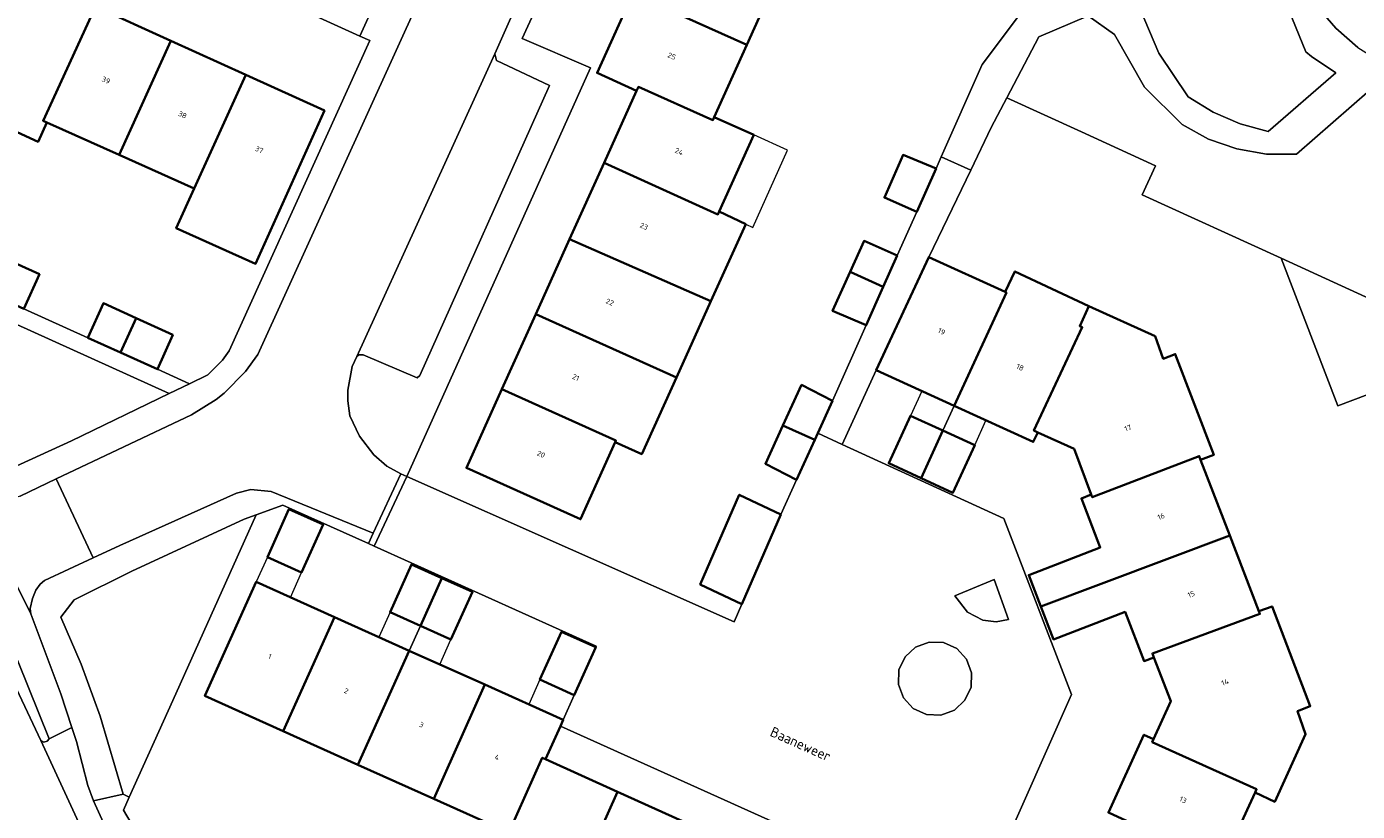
# Model space of a CAD drawing. Header units: metres. Extents: x 110065 to 112666, y 425872 to 427362.
# Tile 43 of 104: x 111168 to 111260, y 426716 to 426770. Entities that reach past the tile are written whole.
import ezdxf

# ---------------------------------------------------------------- set-up
doc = ezdxf.new("R2010")
doc.units = ezdxf.units.M
for name, color, linetype, lineweight in [('B-WE-GR-BEPLANTING_CULTUUR_HEESTERS-GV', 90, 'Continuous', 18), ('B-WE-GR-GRAS-GV', 60, 'Continuous', 13), ('B-WE-GR-HAAG-G', 90, 'GR-HAAG1', 13), ('B-WE-IE-TERREINAFSCHEIDING_KUNSTMATIG_HEKWERK-G', 20, 'IE-TERREINAFSCHEIDING-KUNSTMATIG', 18), ('B-WE-OG-BEBOUWING-GV', 7, 'Continuous', 35), ('B-WE-OG-BEBOUWING-T18', 10, 'Continuous', 18), ('B-WE-OG-BEBOUWING_LUIFEL-GV', 7, 'Continuous', 18), ('B-WE-OG-BEBOUWING_STRAATNAAM-T35', 50, 'Continuous', 35), ('B-WE-OG-TERREIN_ERF-GV', 7, 'Continuous', 18), ('B-WE-VH-ONVERHARD-GV', 252, 'Continuous', 18), ('B-WE-VH-VERHARDING_ASFALT-GV', 252, 'Continuous', 18), ('B-WE-VH-VERHARDING_BETONSTRAATSTEEN-GV', 252, 'Continuous', 18), ('B-WE-VH-VERHARDING_HALFVERHARDING-GV', 252, 'Continuous', 18), ('B-WE-VH-VERHARDING_OPEN-GV', 252, 'Continuous', 18), ('B-WE-VH-VERHARDING_TEGEL-GV', 252, 'Continuous', 18)]:
    doc.layers.add(name, color=color, linetype=linetype, lineweight=lineweight)
doc.styles.add('NLCS-ISO-M200-T18', font='NLCS-ISO.ttf')
doc.styles.add('NLCS-ISO-M200-T35', font='NLCS-ISO.ttf')
doc.linetypes.add('GR-HAAG1', pattern='A,6,[176,NLCS.SHX,S=0.125,R=0,X=0,Y=0],-2', length=8)
doc.linetypes.add('IE-TERREINAFSCHEIDING-KUNSTMATIG', pattern='A,4,[82,NLCS.SHX,S=0.75,R=90,X=0,Y=0],4,-2', length=10)

msp = doc.modelspace()

# ---------------------------------------------------------------- linework, layer by layer
at = {"layer": 'B-WE-GR-BEPLANTING_CULTUUR_HEESTERS-GV', "flags": 128}
msp.add_lwpolyline([(111260.69, 426765.76), (111255.623, 426761.35), (111253.546, 426761.35), (111251.498, 426761.699), (111249.539, 426762.387), (111247.722, 426763.394), (111245.138, 426765.963), (111243.059, 426769.608), (111243.059, 426769.608), (111243.059, 426769.608), (111241.242, 426770.896), (111237.829, 426769.439), (111235.623, 426765.231), (111240.776, 426762.88), (111245.886, 426760.54), (111244.97, 426758.54), (111254.57, 426754.15), (111262.36, 426750.588)], dxfattribs=at)
for points in [[(111262.36, 426750.588), (111254.57, 426754.15), (111258.49, 426743.94), (111260.544, 426744.729), (111262.564, 426739.468), (111264.604, 426734.148), (111267.73, 426726.104), (111266.49, 426723.13), (111261.95, 426713.26), (111260.958, 426711.097), (111263.961, 426709.718), (111265.84, 426713.44), (111268.565, 426723.242), (111269.369, 426725.809), (111269.763, 426728.47), (111269.736, 426731.16), (111269.695, 426733.501), (111266.195, 426739.208), (111264.29, 426742.859), (111263.02, 426745.24), (111261.512, 426747.225), (111261.67, 426749.209), (111262.36, 426750.588), (111262.36, 426750.588)], [(111164.398, 426751.162), (111159.805, 426753.054), (111158.437, 426752.385), (111159.282, 426750.657), (111163.38, 426743.836), (111164.791, 426741.084), (111165.169, 426740.347), (111166.532, 426739.556), (111166.708, 426739.552), (111171.021, 426741.526), (111177.766, 426744.791), (111164.28, 426750.902), (111164.398, 426751.162), (111164.398, 426751.162)], [(111178.016, 426723.592), (111183.776, 426736.418), (111182.954, 426736.117), (111175.19, 426732.521), (111171.206, 426730.54), (111170.297, 426729.355), (111171.687, 426726.093), (111173.004, 426722.502), (111174.587, 426717.111), (111175.02, 426716.917), (111178.016, 426723.592), (111178.016, 426723.592)], [(111231.255, 426727.591), (111230.258, 426727.629), (111229.322, 426727.282), (111228.591, 426726.604), (111228.174, 426725.697), (111228.137, 426724.7), (111228.483, 426723.765), (111229.161, 426723.033), (111230.068, 426722.617), (111231.065, 426722.579), (111232.001, 426722.926), (111232.732, 426723.604), (111233.149, 426724.511), (111233.187, 426725.508), (111232.84, 426726.443), (111232.162, 426727.175), (111231.255, 426727.591), (111231.255, 426727.591)], [(111175.02, 426716.917), (111174.587, 426717.111), (111172.549, 426716.662), (111177.194, 426706.401), (111198.37, 426660.873), (111200.7, 426661.959), (111191.843, 426680.859), (111191.92, 426683.723), (111193.509, 426687.064), (111192.203, 426687.684), (111197.376, 426699.255), (111192.157, 426701.59), (111192.5, 426702.275), (111183.83, 426706.123), (111184.141, 426706.823), (111179.872, 426708.717), (111178.205, 426710.052), (111177.139, 426711.187), (111176.436, 426712.929), (111174.61, 426716.002), (111175.02, 426716.917), (111175.02, 426716.917)]]:
    msp.add_lwpolyline(points, close=True, dxfattribs=at)
at = {"layer": 'B-WE-GR-GRAS-GV', "flags": 128}
msp.add_lwpolyline([(111257.013, 426771.584), (111258.342, 426770.051), (111259.874, 426768.72), (111261.579, 426767.62), (111262.126, 426767.171), (111262.736, 426766.812), (111263.394, 426766.553), (111264.085, 426766.399), (111264.791, 426766.355), (111265.44, 426766.412), (111266.074, 426766.562), (111266.68, 426766.801), (111267.246, 426767.125), (111260.12, 426782.053)], dxfattribs=at)
at = {"layer": 'B-WE-GR-HAAG-G', "flags": 128}
msp.add_lwpolyline([(111179.872, 426708.717), (111178.205, 426710.052), (111177.139, 426711.187), (111176.436, 426712.929), (111174.61, 426716.002)], dxfattribs=at)
at = {"layer": 'B-WE-IE-TERREINAFSCHEIDING_KUNSTMATIG_HEKWERK-G', "flags": 128}
msp.add_lwpolyline([(111174.61, 426716.002), (111178.016, 426723.592)], dxfattribs=at)
at = {"layer": 'B-WE-OG-BEBOUWING-GV', "flags": 128}
for points in [[(111219.999, 426774.082), (111212.099, 426777.593), (111209.786, 426772.444), (111217.663, 426768.891), (111219.999, 426774.082), (111219.999, 426774.082)], [(111168.412, 426775.258), (111168.299, 426775.559), (111160.03, 426772.27), (111162.623, 426765.567), (111163.463, 426765.897), (111164.053, 426764.327), (111168.714, 426762.188), (111169.323, 426763.538), (111169.065, 426763.654), (111172.388, 426770.87), (111172.192, 426770.958), (111169.582, 426772.138), (111168.412, 426775.258), (111168.412, 426775.258)], [(111217.663, 426768.891), (111209.786, 426772.444), (111207.323, 426766.953), (111210.054, 426765.724), (111210.175, 426765.991), (111215.324, 426763.693), (111215.414, 426763.894), (111217.663, 426768.891), (111217.663, 426768.891)], [(111177.885, 426769.176), (111172.512, 426771.618), (111172.192, 426770.958), (111172.388, 426770.87), (111169.065, 426763.654), (111169.323, 426763.538), (111174.325, 426761.287), (111177.885, 426769.176), (111177.885, 426769.176)], [(111183.066, 426766.819), (111177.885, 426769.176), (111174.325, 426761.287), (111179.493, 426758.961), (111183.066, 426766.819), (111183.066, 426766.819)], [(111188.494, 426764.35), (111183.066, 426766.819), (111179.493, 426758.961), (111178.262, 426756.226), (111183.734, 426753.764), (111188.494, 426764.35), (111188.494, 426764.35)], [(111215.324, 426763.693), (111210.175, 426765.991), (111210.054, 426765.724), (111207.804, 426760.735), (111215.671, 426757.18), (111215.76, 426757.378), (111218.144, 426762.665), (111215.414, 426763.894), (111215.324, 426763.693), (111215.324, 426763.693)], [(111230.732, 426760.353), (111228.455, 426761.288), (111227.165, 426758.342), (111229.404, 426757.366), (111230.732, 426760.353), (111230.732, 426760.353)], [(111215.671, 426757.18), (111207.804, 426760.735), (111205.429, 426755.47), (111215.18, 426751.172), (111217.586, 426756.494), (111215.76, 426757.378), (111215.671, 426757.18), (111215.671, 426757.18)], [(111215.18, 426751.172), (111205.429, 426755.47), (111203.09, 426750.282), (111212.802, 426745.906), (111215.18, 426751.172), (111215.18, 426751.172)], [(111228.057, 426754.337), (111225.761, 426755.34), (111224.8, 426753.2), (111227.092, 426752.167), (111228.057, 426754.337), (111228.057, 426754.337)], [(111168.818, 426753.039), (111165.858, 426754.382), (111164.776, 426751.996), (111167.736, 426750.653), (111168.818, 426753.039), (111168.818, 426753.039)], [(111235.501, 426751.816), (111230.235, 426754.226), (111226.6, 426746.403), (111231.995, 426743.944), (111235.597, 426751.772), (111235.501, 426751.816), (111235.501, 426751.816)], [(111227.092, 426752.167), (111224.8, 426753.2), (111223.589, 426750.504), (111225.913, 426749.516), (111227.092, 426752.167), (111227.092, 426752.167)], [(111241.286, 426750.838), (111236.181, 426753.239), (111235.501, 426751.816), (111235.597, 426751.772), (111231.995, 426743.944), (111237.447, 426741.457), (111237.767, 426742.117), (111237.492, 426742.244), (111240.836, 426749.376), (111240.656, 426749.458), (111241.286, 426750.838), (111241.286, 426750.838)], [(111175.489, 426750.008), (111173.236, 426751.037), (111172.154, 426748.651), (111174.415, 426747.627), (111175.489, 426750.008), (111175.489, 426750.008)], [(111245.856, 426748.758), (111241.286, 426750.838), (111240.656, 426749.458), (111240.836, 426749.376), (111237.492, 426742.244), (111237.767, 426742.117), (111240.267, 426740.967), (111241.448, 426737.818), (111241.52, 426737.627), (111248.911, 426740.482), (111249.008, 426740.229), (111249.918, 426740.559), (111247.257, 426747.529), (111246.427, 426747.208), (111245.856, 426748.758), (111245.856, 426748.758)], [(111178.029, 426748.848), (111175.489, 426750.008), (111174.415, 426747.627), (111176.956, 426746.477), (111178.029, 426748.848), (111178.029, 426748.848)], [(111212.802, 426745.906), (111203.09, 426750.282), (111200.751, 426745.101), (111208.63, 426741.552), (111208.582, 426741.446), (111210.414, 426740.619), (111212.802, 426745.906), (111212.802, 426745.906)], [(111223.587, 426744.287), (111221.445, 426745.399), (111220.161, 426742.59), (111222.359, 426741.599), (111222.565, 426742.05), (111223.587, 426744.287), (111223.587, 426744.287)], [(111208.63, 426741.552), (111200.751, 426745.101), (111198.297, 426739.662), (111206.188, 426736.113), (111208.582, 426741.446), (111208.63, 426741.552), (111208.63, 426741.552)], [(111222.359, 426741.599), (111220.161, 426742.59), (111218.952, 426739.944), (111221.095, 426738.832), (111222.359, 426741.599), (111222.359, 426741.599)], [(111231.209, 426742.238), (111228.968, 426743.265), (111227.472, 426739.983), (111229.696, 426738.949), (111231.209, 426742.238), (111231.209, 426742.238)], [(111233.401, 426741.233), (111231.209, 426742.238), (111229.696, 426738.949), (111231.895, 426737.941), (111233.401, 426741.233), (111233.401, 426741.233)], [(111249.008, 426740.229), (111248.911, 426740.482), (111241.52, 426737.627), (111241.448, 426737.818), (111240.768, 426737.548), (111242.075, 426734.166), (111237.131, 426732.257), (111237.975, 426730.072), (111251.019, 426734.993), (111249.008, 426740.229), (111249.008, 426740.229)], [(111220.009, 426736.447), (111217.142, 426737.808), (111214.448, 426731.603), (111217.315, 426730.242), (111220.009, 426736.447), (111220.009, 426736.447)], [(111188.406, 426735.738), (111186.035, 426736.805), (111184.552, 426733.503), (111186.92, 426732.437), (111188.406, 426735.738), (111188.406, 426735.738)], [(111253.029, 426729.759), (111251.019, 426734.993), (111237.975, 426730.072), (111238.85, 426727.804), (111243.794, 426729.703), (111245.1, 426726.308), (111245.779, 426726.568), (111245.675, 426726.836), (111253.102, 426729.569), (111253.029, 426729.759), (111253.029, 426729.759)], [(111196.609, 426732.043), (111194.507, 426732.99), (111193.025, 426729.688), (111195.124, 426728.743), (111196.609, 426732.043), (111196.609, 426732.043)], [(111189.201, 426729.345), (111183.778, 426731.779), (111180.239, 426723.899), (111185.654, 426721.463), (111189.201, 426729.345), (111189.201, 426729.345)], [(111198.71, 426731.097), (111196.609, 426732.043), (111195.124, 426728.743), (111197.228, 426727.795), (111198.71, 426731.097), (111198.71, 426731.097)], [(111256.58, 426723.19), (111253.939, 426730.089), (111253.029, 426729.759), (111253.102, 426729.569), (111245.675, 426726.836), (111245.779, 426726.568), (111246.95, 426723.538), (111245.76, 426720.918), (111245.666, 426720.711), (111252.87, 426717.456), (111252.771, 426717.239), (111254.121, 426716.589), (111256.26, 426721.269), (111255.7, 426722.859), (111256.58, 426723.19), (111256.58, 426723.19)], [(111194.353, 426727.03), (111189.201, 426729.345), (111185.654, 426721.463), (111190.804, 426719.145), (111194.353, 426727.03), (111194.353, 426727.03)], [(111207.229, 426727.262), (111204.858, 426728.33), (111203.375, 426725.027), (111205.752, 426723.957), (111207.229, 426727.262), (111207.229, 426727.262)], [(111199.579, 426724.682), (111194.353, 426727.03), (111190.804, 426719.145), (111196.051, 426716.784), (111199.579, 426724.682), (111199.579, 426724.682)], [(111204.989, 426722.251), (111199.579, 426724.682), (111196.051, 426716.784), (111201.011, 426714.552), (111201.229, 426714.454), (111203.535, 426719.628), (111203.77, 426719.522), (111204.793, 426721.811), (111204.989, 426722.251), (111204.989, 426722.251)], [(111245.76, 426720.918), (111245.09, 426721.218), (111242.633, 426715.845), (111250.479, 426712.221), (111252.771, 426717.239), (111252.87, 426717.456), (111245.666, 426720.711), (111245.76, 426720.918), (111245.76, 426720.918)], [(111203.77, 426719.522), (111203.535, 426719.628), (111201.229, 426714.454), (111201.011, 426714.552), (111199.781, 426711.821), (111205.204, 426709.383), (111208.736, 426717.278), (111203.77, 426719.522), (111203.77, 426719.522)], [(111213.937, 426714.927), (111208.736, 426717.278), (111205.204, 426709.383), (111210.399, 426707.048), (111213.937, 426714.927), (111213.937, 426714.927)]]:
    msp.add_lwpolyline(points, close=True, dxfattribs=at)
at = {"layer": 'B-WE-OG-BEBOUWING_LUIFEL-GV', "flags": 128}
for points in [[(111215.76, 426757.378), (111217.586, 426756.494), (111218.073, 426756.275), (111220.477, 426761.615), (111218.144, 426762.665), (111215.76, 426757.378), (111215.76, 426757.378)], [(111231.209, 426742.238), (111231.995, 426743.944), (111229.745, 426744.97), (111228.968, 426743.265), (111231.209, 426742.238), (111231.209, 426742.238)], [(111233.401, 426741.233), (111234.182, 426742.946), (111231.995, 426743.944), (111231.209, 426742.238), (111233.401, 426741.233), (111233.401, 426741.233)], [(111184.552, 426733.503), (111183.778, 426731.779), (111186.147, 426730.716), (111186.92, 426732.437), (111184.552, 426733.503), (111184.552, 426733.503)], [(111193.025, 426729.688), (111192.254, 426727.973), (111194.353, 426727.03), (111195.124, 426728.743), (111193.025, 426729.688), (111193.025, 426729.688)], [(111195.124, 426728.743), (111194.353, 426727.03), (111196.459, 426726.084), (111197.228, 426727.795), (111195.124, 426728.743), (111195.124, 426728.743)], [(111203.375, 426725.027), (111202.608, 426723.321), (111204.989, 426722.251), (111205.752, 426723.957), (111203.375, 426725.027), (111203.375, 426725.027)]]:
    msp.add_lwpolyline(points, close=True, dxfattribs=at)
at = {"layer": 'B-WE-OG-TERREIN_ERF-GV', "flags": 128}
for points in [[(111147.102, 426779.687), (111159.805, 426753.054), (111164.398, 426751.162), (111164.776, 426751.996), (111165.858, 426754.382), (111168.818, 426753.039), (111167.736, 426750.653), (111172.154, 426748.651), (111173.236, 426751.037), (111175.489, 426750.008), (111178.029, 426748.848), (111176.956, 426746.477), (111179.175, 426745.473), (111180.44, 426746.085), (111181.448, 426747.11), (111181.924, 426747.742), (111191.62, 426769.193), (111190.949, 426769.483), (111174.345, 426777.064)], [(111206.046, 426777.823), (111202.156, 426769.325), (111206.873, 426767.308), (111194.179, 426739.072), (111216.782, 426729.014), (111217.315, 426730.242), (111214.448, 426731.603), (111217.142, 426737.808), (111220.009, 426736.447), (111221.095, 426738.832), (111218.952, 426739.944), (111220.161, 426742.59), (111221.445, 426745.399), (111223.587, 426744.287), (111225.913, 426749.516), (111223.589, 426750.504), (111224.8, 426753.2), (111225.761, 426755.34), (111228.057, 426754.337), (111229.404, 426757.366), (111227.165, 426758.342), (111228.455, 426761.288), (111230.732, 426760.353), (111231.087, 426761.151), (111233.929, 426767.541), (111237.252, 426771.991)], [(111219.999, 426774.082), (111217.663, 426768.891), (111215.414, 426763.894), (111218.144, 426762.665), (111215.76, 426757.378), (111217.586, 426756.494), (111215.18, 426751.172), (111212.802, 426745.906), (111210.414, 426740.619), (111208.582, 426741.446), (111206.188, 426736.113), (111198.297, 426739.662), (111200.751, 426745.101), (111203.09, 426750.282), (111205.429, 426755.47), (111207.804, 426760.735), (111210.054, 426765.724), (111207.323, 426766.953), (111209.786, 426772.444)], [(111172.512, 426771.618), (111177.885, 426769.176), (111183.066, 426766.819), (111188.494, 426764.35), (111183.734, 426753.764), (111178.262, 426756.226), (111179.493, 426758.961), (111174.325, 426761.287), (111169.323, 426763.538), (111168.714, 426762.188), (111164.053, 426764.327), (111163.463, 426765.897), (111162.623, 426765.567), (111160.03, 426772.27)], [(111260.544, 426744.729), (111258.49, 426743.94), (111254.57, 426754.15), (111244.97, 426758.54), (111245.886, 426760.54), (111240.776, 426762.88), (111240.776, 426762.88), (111240.776, 426762.88), (111235.623, 426765.231), (111234.551, 426763.185), (111233.131, 426760.237), (111230.235, 426754.226), (111235.501, 426751.816), (111236.181, 426753.239), (111241.286, 426750.838), (111245.856, 426748.758), (111246.427, 426747.208), (111247.257, 426747.529), (111249.918, 426740.559), (111249.008, 426740.229), (111251.019, 426734.993), (111253.029, 426729.759), (111253.939, 426730.089), (111256.58, 426723.19), (111255.7, 426722.859), (111256.26, 426721.269), (111254.121, 426716.589), (111252.771, 426717.239), (111250.479, 426712.221)], [(111242.633, 426715.845), (111245.09, 426721.218), (111245.76, 426720.918), (111246.95, 426723.538), (111245.779, 426726.568), (111245.1, 426726.308), (111243.794, 426729.703), (111238.85, 426727.804), (111237.975, 426730.072), (111237.131, 426732.257), (111242.075, 426734.166), (111240.768, 426737.548), (111241.448, 426737.818), (111240.267, 426740.967), (111237.767, 426742.117), (111237.447, 426741.457), (111231.995, 426743.944), (111231.995, 426743.944), (111231.995, 426743.944), (111226.6, 426746.403), (111224.253, 426741.277), (111235.422, 426736.165), (111240.09, 426724.006), (111228.27, 426697.364)], [(111201.011, 426714.552), (111196.051, 426716.784), (111190.804, 426719.145), (111185.654, 426721.463), (111180.239, 426723.899), (111183.778, 426731.779), (111189.201, 426729.345), (111194.353, 426727.03), (111199.579, 426724.682), (111204.989, 426722.251), (111205.752, 426723.957), (111203.375, 426725.027), (111204.858, 426728.33), (111207.229, 426727.262), (111207.26, 426727.331), (111191.931, 426734.253), (111191.531, 426734.434), (111185.615, 426737.09), (111185.615, 426737.09), (111185.615, 426737.09), (111183.776, 426736.418), (111178.016, 426723.592), (111175.02, 426716.917), (111174.61, 426716.002), (111176.436, 426712.929)], [(111228.584, 426711.092), (111204.793, 426721.811), (111203.77, 426719.522), (111208.736, 426717.278), (111213.937, 426714.927)]]:
    msp.add_lwpolyline(points, dxfattribs=at)
for points in [[(111229.696, 426738.949), (111227.472, 426739.983), (111228.968, 426743.265), (111231.209, 426742.238), (111233.401, 426741.233), (111231.895, 426737.941), (111229.696, 426738.949), (111229.696, 426738.949)], [(111184.552, 426733.503), (111186.035, 426736.805), (111188.406, 426735.738), (111186.92, 426732.437), (111184.552, 426733.503), (111184.552, 426733.503)], [(111194.507, 426732.99), (111196.609, 426732.043), (111198.71, 426731.097), (111197.228, 426727.795), (111195.124, 426728.743), (111193.025, 426729.688), (111194.507, 426732.99), (111194.507, 426732.99)]]:
    msp.add_lwpolyline(points, close=True, dxfattribs=at)
at = {"layer": 'B-WE-VH-ONVERHARD-GV', "flags": 128}
msp.add_lwpolyline([(111253.452, 426775.316), (111251.612, 426776.134), (111244.341, 426773.238), (111244.254, 426772.74), (111246.127, 426768.326), (111248.156, 426765.296), (111249.874, 426764.235), (111251.728, 426763.432), (111253.677, 426762.904), (111258.339, 426766.96), (111256.671, 426768.097), (111256.275, 426768.41), (111253.452, 426775.316), (111253.452, 426775.316)], close=True, dxfattribs=at)
at = {"layer": 'B-WE-VH-VERHARDING_ASFALT-GV', "flags": 128}
msp.add_lwpolyline([(111217.66, 426622.894), (111215.676, 426625.052), (111213.679, 426627.484), (111211.115, 426630.932), (111209.844, 426632.948), (111208.884, 426634.691), (111206.256, 426639.937), (111205.682, 426641.11), (111168.897, 426720.825), (111166.497, 426725.952)], dxfattribs=at)
msp.add_lwpolyline([(111171.361, 426720.752), (111171.044, 426721.719), (111169.481, 426720.934), (111169.335, 426720.783), (111169.108, 426720.705), (111168.897, 426720.825), (111205.682, 426641.11), (111206.256, 426639.937), (111206.656, 426640.117), (111208.336, 426640.916), (111207.946, 426641.735), (111205.405, 426646.167), (111203.863, 426649.04), (111199.469, 426658.515), (111198.37, 426660.873), (111177.194, 426706.401), (111172.549, 426716.662), (111172.144, 426717.702), (111171.361, 426720.752), (111171.361, 426720.752)], close=True, dxfattribs=at)
at = {"layer": 'B-WE-VH-VERHARDING_BETONSTRAATSTEEN-GV', "flags": 128}
for points in [[(111174.957, 426818.751), (111174.41, 426818.998), (111165.769, 426799.872), (111174.345, 426777.064), (111190.949, 426769.483), (111193.123, 426774.342), (111178.133, 426781.197), (111173.244, 426794.198), (111171.077, 426799.96), (111177.582, 426814.331), (111174.957, 426818.751), (111174.957, 426818.751)], [(111200.373, 426767.812), (111200.259, 426768.272), (111190.734, 426747.358), (111190.867, 426747.466), (111191.175, 426747.467), (111194.908, 426745.895), (111195.079, 426746.05), (111204.038, 426766.089), (111200.373, 426767.812), (111200.373, 426767.812)], [(111235.748, 426729.192), (111234.754, 426731.94), (111232.032, 426730.828), (111232.903, 426729.698), (111233.971, 426729.133), (111234.895, 426729.024), (111235.748, 426729.192), (111235.748, 426729.192)]]:
    msp.add_lwpolyline(points, close=True, dxfattribs=at)
at = {"layer": 'B-WE-VH-VERHARDING_HALFVERHARDING-GV', "flags": 128}
msp.add_lwpolyline([(111244.254, 426772.74), (111244.341, 426773.238), (111251.612, 426776.134), (111253.452, 426775.316), (111256.275, 426768.41), (111256.671, 426768.097), (111258.339, 426766.96), (111253.677, 426762.904), (111251.728, 426763.432), (111249.874, 426764.235), (111248.156, 426765.296), (111246.127, 426768.326), (111244.254, 426772.74), (111244.254, 426772.74)], close=True, dxfattribs=at)
for points in [[(111237.252, 426771.991), (111233.929, 426767.541), (111231.087, 426761.151), (111233.131, 426760.237), (111234.551, 426763.185), (111235.623, 426765.231), (111237.829, 426769.439), (111241.242, 426770.896), (111243.059, 426769.608), (111245.138, 426765.963), (111247.722, 426763.394), (111249.539, 426762.387), (111251.498, 426761.699), (111253.546, 426761.35), (111255.623, 426761.35), (111260.69, 426765.76)], [(111259.874, 426768.72), (111258.342, 426770.051), (111257.013, 426771.584)]]:
    msp.add_lwpolyline(points, dxfattribs=at)
at = {"layer": 'B-WE-VH-VERHARDING_OPEN-GV', "flags": 128}
for points in [[(111212.09, 426809.518), (111183.906, 426747.496), (111183.039, 426746.32), (111181.57, 426744.83), (111181.025, 426744.398), (111179.309, 426743.334), (111169.967, 426738.896), (111172.515, 426733.443), (111174.363, 426734.307), (111182.431, 426737.923), (111183.422, 426738.163), (111184.821, 426738.024), (111191.862, 426735.144), (111193.778, 426739.251), (111192.811, 426739.776), (111191.897, 426740.552), (111190.92, 426741.849), (111190.25, 426743.251), (111190.111, 426744.295), (111190.117, 426745.042), (111190.418, 426746.67), (111190.734, 426747.358), (111200.259, 426768.272), (111208.645, 426787.168)], [(111228.27, 426697.364), (111240.09, 426724.006), (111235.422, 426736.165), (111235.422, 426736.165), (111235.422, 426736.165), (111224.253, 426741.277), (111222.565, 426742.05), (111222.359, 426741.599), (111221.095, 426738.832), (111220.009, 426736.447), (111217.315, 426730.242), (111216.782, 426729.014), (111194.179, 426739.072), (111191.931, 426734.253), (111207.26, 426727.331), (111207.229, 426727.262), (111205.752, 426723.957), (111204.989, 426722.251), (111204.793, 426721.811), (111228.584, 426711.092)]]:
    msp.add_lwpolyline(points, dxfattribs=at)
for points in [[(111167.736, 426750.653), (111164.776, 426751.996), (111164.398, 426751.162), (111164.28, 426750.902), (111177.766, 426744.791), (111179.175, 426745.473), (111176.956, 426746.477), (111174.415, 426747.627), (111172.154, 426748.651), (111167.736, 426750.653), (111167.736, 426750.653)], [(111172.515, 426733.443), (111169.967, 426738.896), (111167.478, 426737.713), (111166.649, 426737.457), (111166.064, 426737.393), (111164.912, 426737.597), (111164.303, 426737.933), (111163.829, 426738.376), (111168.218, 426729.571), (111168.168, 426729.946), (111168.329, 426730.624), (111168.574, 426731.213), (111168.865, 426731.616), (111169.173, 426731.882), (111172.515, 426733.443), (111172.515, 426733.443)], [(111194.179, 426739.072), (111193.778, 426739.251), (111191.862, 426735.144), (111191.531, 426734.434), (111191.931, 426734.253), (111194.179, 426739.072), (111194.179, 426739.072)], [(111233.971, 426729.133), (111232.903, 426729.698), (111232.032, 426730.828), (111234.754, 426731.94), (111235.748, 426729.192), (111234.895, 426729.024), (111233.971, 426729.133), (111233.971, 426729.133)], [(111230.068, 426722.617), (111229.161, 426723.033), (111228.483, 426723.765), (111228.137, 426724.7), (111228.174, 426725.697), (111228.591, 426726.604), (111229.322, 426727.282), (111230.258, 426727.629), (111231.255, 426727.591), (111232.162, 426727.175), (111232.84, 426726.443), (111233.187, 426725.508), (111233.149, 426724.511), (111232.732, 426723.604), (111232.001, 426722.926), (111231.065, 426722.579), (111230.068, 426722.617), (111230.068, 426722.617)], [(111169.481, 426720.934), (111167.347, 426726.27), (111166.497, 426725.952), (111168.897, 426720.825), (111169.108, 426720.705), (111169.335, 426720.783), (111169.481, 426720.934), (111169.481, 426720.934)]]:
    msp.add_lwpolyline(points, close=True, dxfattribs=at)
at = {"layer": 'B-WE-VH-VERHARDING_TEGEL-GV', "flags": 128}
for points in [[(111167.478, 426737.713), (111169.967, 426738.896), (111179.309, 426743.334), (111181.025, 426744.398), (111181.57, 426744.83), (111183.039, 426746.32), (111183.906, 426747.496), (111212.09, 426809.518)], [(111208.645, 426787.168), (111200.259, 426768.272), (111200.373, 426767.812), (111204.038, 426766.089), (111195.079, 426746.05), (111194.908, 426745.895), (111191.175, 426747.467), (111190.867, 426747.466), (111190.734, 426747.358), (111190.418, 426746.67), (111190.117, 426745.042), (111190.111, 426744.295), (111190.25, 426743.251), (111190.92, 426741.849), (111191.897, 426740.552), (111192.811, 426739.776), (111193.778, 426739.251), (111194.179, 426739.072), (111206.873, 426767.308), (111202.156, 426769.325), (111206.046, 426777.823)], [(111193.123, 426774.342), (111190.949, 426769.483), (111191.62, 426769.193), (111181.924, 426747.742), (111181.448, 426747.11), (111180.44, 426746.085), (111179.175, 426745.473), (111177.766, 426744.791), (111171.021, 426741.526), (111166.708, 426739.552)]]:
    msp.add_lwpolyline(points, dxfattribs=at)
for points in [[(111233.131, 426760.237), (111231.087, 426761.151), (111230.732, 426760.353), (111229.404, 426757.366), (111228.057, 426754.337), (111227.092, 426752.167), (111225.913, 426749.516), (111223.587, 426744.287), (111222.565, 426742.05), (111224.253, 426741.277), (111226.6, 426746.403), (111230.235, 426754.226), (111233.131, 426760.237), (111233.131, 426760.237)], [(111163.829, 426738.376), (111162.948, 426740.171), (111161.326, 426739.368), (111167.347, 426726.27), (111169.481, 426720.934), (111171.044, 426721.719), (111170.281, 426724.05), (111168.218, 426729.571), (111163.829, 426738.376), (111163.829, 426738.376)], [(111184.821, 426738.024), (111183.422, 426738.163), (111182.431, 426737.923), (111174.363, 426734.307), (111172.515, 426733.443), (111169.173, 426731.882), (111168.865, 426731.616), (111168.574, 426731.213), (111168.329, 426730.624), (111168.168, 426729.946), (111168.218, 426729.571), (111170.281, 426724.05), (111171.044, 426721.719), (111171.361, 426720.752), (111172.144, 426717.702), (111172.549, 426716.662), (111174.587, 426717.111), (111173.004, 426722.502), (111171.687, 426726.093), (111170.297, 426729.355), (111171.206, 426730.54), (111175.19, 426732.521), (111182.954, 426736.117), (111183.776, 426736.418), (111185.615, 426737.09), (111191.531, 426734.434), (111191.862, 426735.144), (111184.821, 426738.024), (111184.821, 426738.024)]]:
    msp.add_lwpolyline(points, close=True, dxfattribs=at)

# ---------------------------------------------------------------- texts
at = {"layer": 'B-WE-OG-BEBOUWING-T18', "char_height": 0.36, "attachment_point": 5, "style": 'NLCS-ISO-M200-T18'}
for s, insert, rotation in [('25', (111212.482, 426768.115), 336), ('39', (111173.411, 426766.452), 336), ('38', (111178.692, 426764.061), 336), ('37', (111183.991, 426761.648), 336), ('24', (111212.989, 426761.522), 336), ('23', (111210.56, 426756.357), 336), ('22', (111208.208, 426751.116), 336), ('19', (111231.118, 426749.085), 335), ('21', (111205.855, 426745.912), 336), ('18', (111236.535, 426746.611), 335), ('17', (111243.987, 426742.415), 21), ('20', (111203.454, 426740.605), 336), ('16', (111246.277, 426736.306), 21), ('15', (111248.356, 426730.93), 21), ('1', (111184.719, 426726.622), 336), ('14', (111250.692, 426724.849), 21), ('2', (111190.004, 426724.247), 336), ('3', (111195.197, 426721.91), 336), ('4', (111200.417, 426719.66), 336), ('13', (111247.793, 426716.724), 335)]:
    msp.add_mtext(s, dxfattribs=dict(at, insert=insert, rotation=rotation))
at = {"layer": 'B-WE-OG-BEBOUWING_STRAATNAAM-T35', "insert": (111221.382, 426720.582), "char_height": 0.7, "attachment_point": 5, "rotation": 336, "style": 'NLCS-ISO-M200-T35'}
msp.add_mtext('Baaneweer', dxfattribs=at)

doc.saveas('drawing.dxf')
